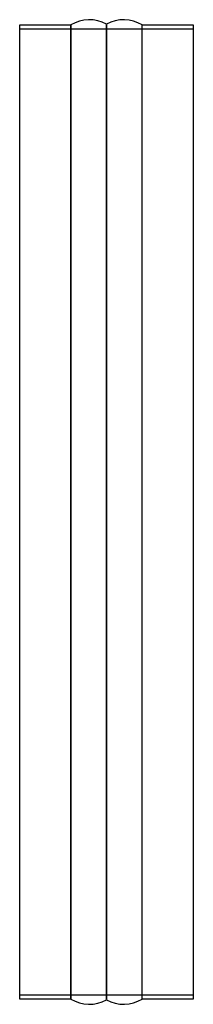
# Model space of a CAD drawing. Header units: millimetres. Extents: x -80 to 80, y -455 to 455.
import ezdxf

# ---------------------------------------------------------------- set-up
doc = ezdxf.new("R2010")
doc.units = ezdxf.units.MM
doc.layers.add('HIDDEN', color=7, linetype='Continuous')
doc.layers.add('THICK', color=7, linetype='Continuous')

msp = doc.modelspace()

# ---------------------------------------------------------------- linework, layer by layer
at = {"layer": 'HIDDEN'}
for p, q in [((80, 446), (-80, 446)), ((-32.86, 450), (-32.86, -450)), ((0, 450.51), (0, -450.51)), ((32.86, -450), (32.86, 450)), ((-80, -446), (80, -446))]:
    msp.add_line(p, q, dxfattribs=at)
at = {"layer": 'THICK'}
for p, q in [((-80, -450), (-80, 450)), ((-80, 450), (-32.86, 450)), ((-32.86, -450), (-32.86, 450)), ((0, -450.51), (0, 450.51)), ((32.86, -450), (32.86, 450)), ((32.86, 450), (80, 450)), ((80, 450), (80, -450)), ((-32.86, -450), (-80, -450)), ((80, -450), (32.86, -450))]:
    msp.add_line(p, q, dxfattribs=at)
for centre, start, end in [((-16, 422.8), 60.00003, 121.78831), ((16, 422.8), 58.21165, 119.99999), ((-16, -422.8), 238.21169, 299.99997), ((16, -422.8), 240.00001, 301.78835)]:
    msp.add_arc(centre, 32, start, end, dxfattribs=at)

doc.saveas('drawing.dxf')
